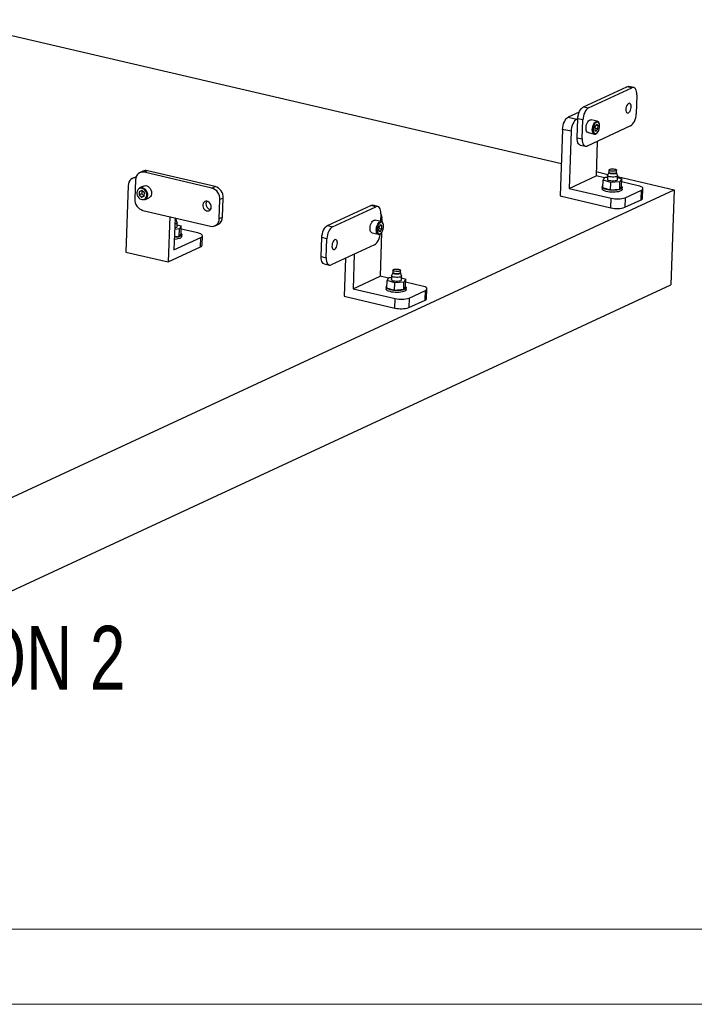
# Model space of a CAD drawing. Header units: millimetres. Extents: x -47 to 589, y 5 to 415.
# Tile 21 of 45: x 415 to 460, y 5 to 70. Entities that reach past the tile are written whole.
import ezdxf

# ---------------------------------------------------------------- set-up
doc = ezdxf.new("R2010")
doc.units = ezdxf.units.MM
doc.layers.add('NOTES', color=6, linetype='Continuous')
doc.layers.add('TRAIT-FORT', color=4, linetype='Continuous', lineweight=25)
doc.styles.add('SLDTEXTSTYLE0', font='TXT', dxfattribs={"width": 0.75})

msp = doc.modelspace()

# ---------------------------------------------------------------- linework, layer by layer
at = {"lineweight": 18}
for p, q in [((10, 10), (584, 10)), ((5, 5), (589, 5))]:
    msp.add_line(p, q, dxfattribs=at)
at = {"layer": 'TRAIT-FORT', "lineweight": 25}
for p, q in [((409.851316, 70.391965), (450.829394, 60.840253)), ((452.301931, 64.609758), (455.171455, 65.941592)), ((452.638846, 64.531225), (455.50837, 65.86306)), ((455.50837, 65.86306), (455.171455, 65.941592)), ((455.637906, 65.880184), (455.300991, 65.958717)), ((455.845258, 65.397402), (455.801653, 64.133127)), ((452.015124, 64.246133), (451.288175, 63.908733)), ((452.301931, 64.609758), (452.638846, 64.531225)), ((451.288175, 63.908733), (451.8497, 63.777845)), ((451.8497, 63.777845), (451.921438, 63.811141)), ((451.877833, 62.546867), (451.921438, 63.811141)), ((452.258353, 63.732609), (451.921438, 63.811141)), ((452.214748, 62.468334), (452.258353, 63.732609)), ((453.215343, 63.642385), (452.801218, 63.738915)), ((453.15962, 63.431163), (453.048237, 63.27173)), ((453.263451, 63.371618), (453.15962, 63.431163)), ((450.907682, 63.110117), (450.755065, 58.685156)), ((451.469207, 62.979229), (450.907682, 63.110117)), ((451.469207, 62.979229), (451.338392, 59.186405)), ((455.42116, 63.334511), (452.551636, 62.002676)), ((452.604478, 62.894874), (453.018603, 62.798345)), ((453.018603, 62.798345), (453.012881, 62.799843)), ((453.048237, 63.27173), (453.040684, 63.052751)), ((453.040684, 63.052751), (453.144515, 62.993206)), ((453.045818, 63.201607), (453.255899, 63.152639)), ((453.138387, 63.400769), (453.263451, 63.371618)), ((453.144515, 62.993206), (453.255899, 63.152639)), ((453.255899, 63.152639), (453.263451, 63.371618)), ((451.877833, 62.546867), (452.214748, 62.468334)), ((453.210821, 62.308624), (453.131845, 60.018802)), ((452.085185, 62.064084), (452.4221, 61.985552)), ((423.037205, 60.329379), (422.821991, 60.229491)), ((423.339671, 60.356808), (423.124457, 60.25692)), ((427.616656, 59.209819), (423.124457, 60.25692)), ((427.831871, 59.309707), (423.339671, 60.356808)), ((453.141588, 60.301297), (453.923595, 60.119016)), ((453.97894, 60.248736), (453.901183, 60.066487)), ((453.990878, 60.417504), (453.986196, 60.281762)), ((454.492562, 60.264297), (454.497243, 60.400039)), ((454.562541, 60.043677), (454.497525, 60.23085)), ((422.583462, 59.966575), (422.341573, 59.854307)), ((422.54113, 59.755671), (422.497525, 58.491396)), ((451.338392, 59.186405), (453.131845, 60.018802)), ((453.699514, 59.886482), (453.131845, 60.018802)), ((453.590093, 59.219417), (453.607535, 59.725126)), ((453.607535, 59.725126), (453.721625, 59.925271)), ((454.108168, 59.57649), (453.607535, 59.725126)), ((453.721625, 59.925271), (453.894352, 59.939744)), ((453.898286, 60.053813), (453.889123, 59.788124)), ((454.090726, 59.07078), (454.108168, 59.57649)), ((454.722892, 59.627997), (454.108168, 59.57649)), ((454.555393, 59.765144), (454.564557, 60.030833)), ((454.560398, 59.910259), (454.836982, 59.828142)), ((454.562462, 59.970101), (458.322949, 59.093557)), ((454.70545, 59.122287), (454.722892, 59.627997)), ((454.836982, 59.828142), (454.722892, 59.627997)), ((454.81954, 59.322432), (454.836982, 59.828142)), ((455.939469, 59.364364), (454.829906, 59.622995)), ((413.486634, 38.283643), (458.322949, 59.093557)), ((422.060712, 59.380486), (421.908095, 54.955525)), ((422.797676, 58.968952), (422.790124, 58.749973)), ((422.96991, 59.039175), (422.797676, 58.968952)), ((423.066878, 59.34644), (422.802344, 59.223661)), ((422.968792, 59.038719), (422.961578, 58.82955)), ((423.134591, 58.890419), (422.96991, 59.039175)), ((423.127039, 58.67144), (423.134591, 58.890419)), ((427.616656, 59.209819), (427.831871, 59.309707)), ((451.338392, 59.186405), (454.146017, 58.531967)), ((453.538546, 59.293904), (453.534185, 59.167477)), ((454.090726, 59.07078), (453.590093, 59.219417)), ((454.70545, 59.122287), (454.090726, 59.07078)), ((454.81954, 59.322432), (454.70545, 59.122287)), ((454.866726, 59.121517), (454.871087, 59.247945)), ((455.066232, 58.567559), (456.142304, 59.066997)), ((456.120501, 58.434859), (456.142304, 59.066997)), ((456.225247, 58.542767), (456.247049, 59.174905)), ((458.322949, 59.093557), (458.104925, 52.772184)), ((422.961578, 58.82955), (422.790124, 58.749973)), ((422.790124, 58.749973), (422.954805, 58.601217)), ((423.126259, 58.680794), (422.954805, 58.601217)), ((422.954805, 58.601217), (423.127039, 58.67144)), ((422.961578, 58.82955), (423.126259, 58.680794)), ((423.126259, 58.680794), (423.127377, 58.68125)), ((423.167207, 58.43754), (423.431741, 58.560319)), ((428.112774, 57.18252), (428.156379, 58.446794)), ((428.371593, 58.546682), (428.156379, 58.446794)), ((428.327988, 57.282407), (428.371593, 58.546682)), ((450.755065, 58.685156), (454.124214, 57.89983)), ((454.124214, 57.89983), (454.146017, 58.531967)), ((455.066232, 58.567559), (455.04443, 57.935422)), ((455.04443, 57.935422), (456.120501, 58.434859)), ((423.037247, 57.728371), (427.529447, 56.68127)), ((435.3, 56.718638), (438.169524, 58.050473)), ((435.636915, 56.640106), (438.506439, 57.97194)), ((438.506439, 57.97194), (438.169524, 58.050473)), ((438.635975, 57.989065), (438.29906, 58.067598)), ((424.819597, 57.312918), (424.715719, 54.301087)), ((425.169731, 57.231304), (425.096212, 55.099704)), ((425.203343, 57.223469), (425.169041, 57.211285)), ((425.239923, 57.129401), (425.24285, 57.21426)), ((425.309902, 56.90878), (425.244887, 57.095954)), ((425.302755, 56.630248), (425.311918, 56.895937)), ((428.112774, 57.18252), (428.327988, 57.282407)), ((438.867722, 56.983213), (438.453597, 57.079742)), ((438.843327, 57.506282), (438.825625, 56.993025)), ((438.915038, 57.152453), (438.908568, 56.964855)), ((425.470253, 56.493101), (425.143326, 56.465707)), ((425.30776, 56.775362), (425.584343, 56.693245)), ((425.452811, 55.987391), (425.470253, 56.493101)), ((425.584343, 56.693245), (425.470253, 56.493101)), ((425.566901, 56.187535), (425.584343, 56.693245)), ((426.686831, 56.229467), (425.577267, 56.488099)), ((427.831913, 56.708699), (428.047127, 56.808586)), ((435.3, 56.718638), (435.636915, 56.640106)), ((438.700616, 56.612558), (438.693063, 56.393579)), ((438.693063, 56.393579), (438.796894, 56.334033)), ((438.698197, 56.542435), (438.908278, 56.493466)), ((438.811999, 56.771991), (438.700616, 56.612558)), ((438.883837, 56.247814), (438.784224, 53.359629)), ((438.790766, 56.741597), (438.91583, 56.712445)), ((438.796894, 56.334033), (438.908278, 56.493466)), ((438.91583, 56.712445), (438.811999, 56.771991)), ((438.908278, 56.493466), (438.91583, 56.712445)), ((425.096212, 55.099704), (426.889665, 55.9321)), ((425.452811, 55.987391), (425.125884, 55.959998)), ((425.566901, 56.187535), (425.452811, 55.987391)), ((425.614087, 55.986621), (425.618448, 56.113048)), ((426.867863, 55.299963), (426.889665, 55.9321)), ((426.972608, 55.407871), (426.994411, 56.040008)), ((434.875902, 54.655747), (434.919507, 55.920022)), ((435.256422, 55.841489), (434.919507, 55.920022)), ((435.212817, 54.577215), (435.256422, 55.841489)), ((438.256857, 56.235702), (438.670981, 56.139172)), ((438.670981, 56.139172), (438.66526, 56.14067)), ((421.908095, 54.955525), (424.715719, 54.301087)), ((424.715719, 54.301087), (426.867863, 55.299963)), ((438.419229, 55.443391), (435.549705, 54.111557)), ((434.875902, 54.655747), (435.212817, 54.577215)), ((436.494499, 54.550065), (436.407444, 52.025983)), ((437.069747, 54.817055), (436.990771, 52.527233)), ((435.083254, 54.172965), (435.420169, 54.094432)), ((439.643257, 53.758331), (439.638575, 53.622589)), ((440.144941, 53.605125), (440.149622, 53.740867)), ((436.990771, 52.527233), (438.784224, 53.359629)), ((439.351892, 53.22731), (438.784224, 53.359629)), ((439.242472, 52.560244), (439.259914, 53.065954)), ((439.259914, 53.065954), (439.374004, 53.266099)), ((439.760547, 52.917317), (439.259914, 53.065954)), ((439.374004, 53.266099), (439.546731, 53.280571)), ((439.550665, 53.39464), (439.541502, 53.128951)), ((439.631319, 53.589564), (439.553562, 53.407315)), ((440.375271, 52.968825), (439.760547, 52.917317)), ((440.21492, 53.384504), (440.149904, 53.571678)), ((440.207772, 53.105972), (440.216936, 53.371661)), ((440.212777, 53.251086), (440.489361, 53.168969)), ((440.357829, 52.463115), (440.375271, 52.968825)), ((440.489361, 53.168969), (440.375271, 52.968825)), ((440.471919, 52.66326), (440.489361, 53.168969)), ((413.26861, 31.96227), (458.104925, 52.772184)), ((436.990771, 52.527233), (439.798396, 51.872795)), ((439.190925, 52.634732), (439.186564, 52.508304)), ((439.743105, 52.411607), (439.242472, 52.560244)), ((439.743105, 52.411607), (439.760547, 52.917317)), ((440.357829, 52.463115), (439.743105, 52.411607)), ((440.471919, 52.66326), (440.357829, 52.463115)), ((441.591848, 52.705191), (440.482285, 52.963823)), ((440.519105, 52.462345), (440.523466, 52.588772)), ((440.718611, 51.908386), (441.794683, 52.407824)), ((441.77288, 51.775687), (441.794683, 52.407824)), ((441.877626, 51.883595), (441.899428, 52.515732)), ((436.407444, 52.025983), (439.776593, 51.240657)), ((439.776593, 51.240657), (439.798396, 51.872795)), ((440.718611, 51.908386), (440.696809, 51.276249)), ((440.696809, 51.276249), (441.77288, 51.775687))]:
    msp.add_line(p, q, dxfattribs=at)
at = {"layer": 'TRAIT-FORT', "lineweight": 25, "flags": 128}
for points in [[(455.171455, 65.941592), (455.241013, 65.961925), (455.300991, 65.958717)], [(455.845258, 65.397402), (455.842619, 65.517527), (455.826298, 65.626638), (455.796921, 65.720542), (455.755617, 65.79563), (455.703973, 65.849016), (455.643975, 65.87865), (455.577928, 65.883392), (455.50837, 65.86306)], [(455.106075, 64.432306), (455.109784, 64.350118), (455.12652, 64.2802), (455.15504, 64.227736), (455.19323, 64.196617), (455.238258, 64.189152), (455.286783, 64.205894), (455.335207, 64.245602), (455.379939, 64.30533), (455.41766, 64.380648), (455.445574, 64.465972), (455.46161, 64.554972), (455.464579, 64.641048), (455.45426, 64.717816), (455.43142, 64.779583), (455.397751, 64.821767), (455.355751, 64.84124), (455.308535, 64.836558), (455.259604, 64.808068), (455.212588, 64.757883), (455.170974, 64.689724), (455.137848, 64.608648), (455.115666, 64.520667), (455.106075, 64.432306)], [(451.921438, 63.811141), (451.932583, 63.937664), (451.957085, 64.065722), (451.994001, 64.190395), (452.041912, 64.30689), (452.098979, 64.410733), (452.163006, 64.49793), (452.231535, 64.565133), (452.301931, 64.609758)], [(452.638846, 64.531225), (452.56845, 64.4866), (452.499921, 64.419398), (452.435894, 64.3322), (452.378827, 64.228358), (452.330916, 64.111862), (452.294, 63.98719), (452.269498, 63.859131), (452.258353, 63.732609)], [(455.42116, 63.334511), (455.491556, 63.379136), (455.560085, 63.446338), (455.624112, 63.533536), (455.681179, 63.637378), (455.72909, 63.753874), (455.766006, 63.878546), (455.790508, 64.006605), (455.801653, 64.133127)], [(450.907682, 63.110117), (450.918827, 63.236639), (450.943329, 63.364697), (450.980245, 63.48937), (451.028157, 63.605866), (451.085223, 63.709708), (451.14925, 63.796906), (451.217779, 63.864108), (451.288175, 63.908733)], [(451.8497, 63.777845), (451.779304, 63.733221), (451.710775, 63.666018), (451.646748, 63.57882), (451.589681, 63.474978), (451.54177, 63.358482), (451.504854, 63.23381), (451.480352, 63.105752), (451.469207, 62.979229)], [(452.604478, 62.894874), (452.585547, 62.901145), (452.542127, 62.932578), (452.507371, 62.98473), (452.483154, 63.054788), (452.47078, 63.138977), (452.470918, 63.232757), (452.483558, 63.331073), (452.508021, 63.428625), (452.542987, 63.520154), (452.586571, 63.600724), (452.636423, 63.665994), (452.689857, 63.712443), (452.743991, 63.737568), (452.795907, 63.740015), (452.801218, 63.738915)], [(453.012881, 62.799843), (452.977015, 62.817609), (452.937661, 62.859685), (452.907974, 62.921206), (452.889554, 62.998855), (452.883394, 63.088445), (452.889827, 63.185148), (452.908505, 63.283748), (452.938421, 63.378932), (452.977963, 63.465567), (453.025, 63.538984), (453.076994, 63.595223), (453.131144, 63.631254)], [(453.164877, 63.583565), (453.112068, 63.547574), (453.061772, 63.490509), (453.01715, 63.415956), (452.981005, 63.328599), (452.955609, 63.233928), (452.942557, 63.13789), (452.94267, 63.04652), (452.955939, 62.96556), (452.981532, 62.900096), (453.017841, 62.854242), (453.062583, 62.830878), (453.112948, 62.831474), (453.165772, 62.855991), (453.217734, 62.902888), (453.26557, 62.96922), (453.306274, 63.050819), (453.337289, 63.142556), (453.356666, 63.238669), (453.363187, 63.333117), (453.356443, 63.419967), (453.336857, 63.493761), (453.30566, 63.549863), (453.264813, 63.584746), (453.216881, 63.596221), (453.164877, 63.583565)], [(453.131144, 63.631254), (453.18453, 63.645134), (453.216821, 63.64203)], [(452.085185, 62.064084), (452.079116, 62.065619), (452.019118, 62.095252), (451.967474, 62.148639), (451.92617, 62.223727), (451.896793, 62.317631), (451.880472, 62.426742), (451.877833, 62.546867)], [(452.214748, 62.468334), (452.217387, 62.348209), (452.233708, 62.239098), (452.263085, 62.145194), (452.304389, 62.070106), (452.356033, 62.01672), (452.416031, 61.987086), (452.482078, 61.982344), (452.551636, 62.002676)], [(423.124457, 60.25692), (423.01449, 60.270309), (422.907911, 60.25889), (422.808816, 60.223103), (422.721013, 60.164323), (422.647877, 60.084809), (422.592217, 59.987616), (422.556173, 59.876479), (422.54113, 59.755671)], [(454.192314, 60.149841), (454.115056, 60.160676), (454.049822, 60.178276), (454.002998, 60.200919), (453.979166, 60.226388), (453.97894, 60.248736)], [(453.986196, 60.281762), (453.988616, 60.269733), (454.011715, 60.245048), (454.0571, 60.223101), (454.120327, 60.206043), (454.195207, 60.195541), (454.274412, 60.192624), (454.350187, 60.197578), (454.415116, 60.209918), (454.462842, 60.228436), (454.488694, 60.251318), (454.492562, 60.264297)], [(454.288232, 60.48626), (454.363113, 60.475759), (454.42634, 60.4587), (454.471724, 60.436753), (454.494823, 60.412068), (454.493376, 60.38706), (454.467524, 60.364177), (454.419797, 60.34566), (454.354869, 60.33332), (454.279093, 60.328366), (454.199889, 60.331283), (454.125008, 60.341784), (454.061781, 60.358843), (454.016397, 60.380789), (453.993298, 60.405475), (453.994745, 60.430483), (454.020598, 60.453365), (454.068324, 60.471883), (454.133252, 60.484223), (454.209028, 60.489177), (454.288232, 60.48626)], [(454.497525, 60.23085), (454.495116, 60.207389), (454.468443, 60.183779), (454.419202, 60.164674), (454.352213, 60.151943), (454.274032, 60.146831), (454.192314, 60.149841)], [(422.560339, 59.894168), (422.534072, 59.895124), (422.427493, 59.883706), (422.328398, 59.847919), (422.240595, 59.789139), (422.167459, 59.709624), (422.111799, 59.612431), (422.075755, 59.501295), (422.060712, 59.380486)], [(454.555393, 59.765144), (454.545573, 59.741175), (454.5119, 59.715572), (454.456745, 59.694498), (454.384199, 59.679515), (454.299643, 59.671735), (454.209348, 59.671735), (454.12001, 59.679515), (454.038255, 59.694497), (453.970147, 59.715572), (453.920737, 59.741175), (453.89369, 59.769408), (453.889123, 59.788124)], [(454.562541, 60.043677), (454.564431, 60.035097), (454.554737, 60.006864), (454.521063, 59.981261), (454.465909, 59.960187), (454.393363, 59.945204), (454.308807, 59.937424), (454.218512, 59.937424), (454.129174, 59.945204), (454.047419, 59.960186), (453.979311, 59.981261), (453.929901, 60.006864), (453.902853, 60.035097), (453.900174, 60.063866), (453.901183, 60.066487)], [(422.975166, 59.191577), (422.892722, 59.199032), (422.814653, 59.182684), (422.745865, 59.14356), (422.69068, 59.084118), (422.652566, 59.008092), (422.633917, 58.92026), (422.635905, 58.826141), (422.658405, 58.731648), (422.700003, 58.642719), (422.758087, 58.564941), (422.829005, 58.503202), (422.908303, 58.461381), (422.990996, 58.442106), (423.071891, 58.446587), (423.145903, 58.474544), (423.208382, 58.524219), (423.255402, 58.592492), (423.28401, 58.675072), (423.292407, 58.76677), (423.280065, 58.861826), (423.247761, 58.954266), (423.197524, 59.038282), (423.13251, 59.108594), (423.056806, 59.160786), (422.975166, 59.191577)], [(422.998947, 59.24149), (423.082738, 59.210794), (423.161247, 59.159602), (423.230243, 59.090674), (423.286006, 59.007725), (423.325529, 58.915227), (423.346683, 58.818167), (423.348325, 58.721777), (423.330369, 58.631254), (423.293781, 58.551477), (423.240535, 58.486749), (423.173501, 58.440557), (423.167207, 58.43754)], [(423.066878, 59.34644), (423.137792, 59.368587), (423.221013, 59.371367), (423.305758, 59.351613), (423.387461, 59.310391), (423.461716, 59.249922), (423.52452, 59.173466), (423.572487, 59.085145), (423.603032, 58.989721), (423.614507, 58.892337), (423.606295, 58.798245), (423.578837, 58.712515), (423.533615, 58.639771), (423.473066, 58.583934), (423.431741, 58.560319)], [(454.866726, 59.121517), (454.861336, 59.09713), (454.833327, 59.058923), (454.782445, 59.023809), (454.710528, 58.993058), (454.620176, 58.967779), (454.514654, 58.948888), (454.397776, 58.937067), (454.273766, 58.932742), (454.147107, 58.936071), (454.022376, 58.946933), (453.904081, 58.964936), (453.796498, 58.989428), (453.703515, 59.019525), (453.628493, 59.054139), (453.574143, 59.092018), (453.542429, 59.131794), (453.534185, 59.167477)], [(454.8199, 59.33287), (454.849907, 59.303663), (454.869819, 59.263476), (454.865696, 59.223557), (454.837688, 59.18535), (454.786805, 59.150237), (454.714888, 59.119485), (454.624536, 59.094207), (454.519014, 59.075316), (454.402136, 59.063494), (454.278126, 59.05917), (454.151467, 59.062499), (454.026736, 59.073361), (453.908441, 59.091363), (453.800858, 59.115855), (453.707875, 59.145952), (453.632853, 59.180566), (453.578503, 59.218446), (453.54679, 59.258222), (453.538859, 59.298457), (453.554998, 59.337697), (453.594623, 59.374524), (453.595462, 59.375101)], [(456.142304, 59.066997), (456.201491, 59.10199), (456.236825, 59.140669), (456.246948, 59.181546), (456.231469, 59.223051), (456.190986, 59.26359), (456.127052, 59.301603), (456.042125, 59.33563), (455.939469, 59.364364)], [(427.573051, 57.945545), (427.565581, 58.033246), (427.537842, 58.119296), (427.491891, 58.197314), (427.431137, 58.261513), (427.360085, 58.307131), (427.284005, 58.330786), (427.208539, 58.330723), (427.139285, 58.306947), (427.081378, 58.261221), (427.039114, 58.196936), (427.015626, 58.118861), (427.012657, 58.032785), (427.030427, 57.945092), (427.067619, 57.862287), (427.121473, 57.79051), (427.187996, 57.735085), (427.262253, 57.700123), (427.338739, 57.688216), (427.411779, 57.700247), (427.475957, 57.735325), (427.526514, 57.790848), (427.559699, 57.862697), (427.573051, 57.945545)], [(438.169524, 58.050473), (438.239082, 58.070805), (438.29906, 58.067598)], [(438.843327, 57.506282), (438.840688, 57.626407), (438.824367, 57.735518), (438.79499, 57.829422), (438.753686, 57.90451), (438.702042, 57.957897), (438.642044, 57.987531), (438.575997, 57.992273), (438.506439, 57.97194)], [(425.309902, 56.90878), (425.311793, 56.900201), (425.302098, 56.871968), (425.268425, 56.846365), (425.21327, 56.82529), (425.155289, 56.812573)], [(425.244887, 57.095954), (425.242477, 57.072492), (425.215805, 57.048883), (425.166563, 57.029778), (425.162745, 57.028755)], [(425.164359, 57.075543), (425.210203, 57.093539), (425.236055, 57.116422), (425.239923, 57.129401)], [(427.529447, 56.68127), (427.639414, 56.667881), (427.745992, 56.6793), (427.845087, 56.715087), (427.93289, 56.773867), (428.006027, 56.853382), (428.061687, 56.950574), (428.097731, 57.061711), (428.112774, 57.18252)], [(438.256857, 56.235702), (438.237926, 56.241973), (438.194506, 56.273406), (438.15975, 56.325557), (438.135533, 56.395616), (438.123159, 56.479804), (438.123297, 56.573585), (438.135937, 56.671901), (438.1604, 56.769453), (438.195366, 56.860981), (438.23895, 56.941552), (438.288802, 57.006821), (438.342236, 57.05327), (438.39637, 57.078396), (438.448285, 57.080842), (438.453597, 57.079742)], [(438.66526, 56.14067), (438.629394, 56.158436), (438.59004, 56.200513), (438.560353, 56.262034), (438.541933, 56.339683), (438.535773, 56.429273), (438.542206, 56.525975), (438.560884, 56.624576), (438.5908, 56.719759), (438.630342, 56.806395), (438.677379, 56.879811), (438.729373, 56.936051), (438.783523, 56.972082)], [(438.817256, 56.924393), (438.764447, 56.888401), (438.714151, 56.831337), (438.669529, 56.756784), (438.633384, 56.669427), (438.607988, 56.574755), (438.594936, 56.478718), (438.595049, 56.387348), (438.608318, 56.306388), (438.633911, 56.240924), (438.67022, 56.195069), (438.714962, 56.171706), (438.765327, 56.172301), (438.81815, 56.196818), (438.870113, 56.243716), (438.917949, 56.310048), (438.958653, 56.391646), (438.989668, 56.483384), (439.009045, 56.579496), (439.015566, 56.673945), (439.008822, 56.760794), (438.989236, 56.834588), (438.958039, 56.89069), (438.917192, 56.925574), (438.86926, 56.937049), (438.817256, 56.924393)], [(438.783523, 56.972082), (438.836909, 56.985961), (438.8692, 56.982857)], [(425.302755, 56.630248), (425.292935, 56.606279), (425.259261, 56.580676), (425.204106, 56.559601), (425.146126, 56.546884)], [(434.919507, 55.920022), (434.930652, 56.046545), (434.955154, 56.174603), (434.99207, 56.299275), (435.039981, 56.415771), (435.097048, 56.519613), (435.161075, 56.606811), (435.229604, 56.674014), (435.3, 56.718638)], [(435.636915, 56.640106), (435.566519, 56.595481), (435.49799, 56.528278), (435.433963, 56.441081), (435.376896, 56.337239), (435.328985, 56.220743), (435.292069, 56.09607), (435.267567, 55.968012), (435.256422, 55.841489)], [(425.614087, 55.986621), (425.608697, 55.962233), (425.580688, 55.924027), (425.529806, 55.888913), (425.457889, 55.858161), (425.367537, 55.832883), (425.262015, 55.813992), (425.145137, 55.80217), (425.120389, 55.800676)], [(425.567261, 56.197973), (425.597268, 56.168767), (425.61718, 56.128579), (425.613058, 56.08866), (425.585049, 56.050454), (425.534167, 56.01534), (425.46225, 55.984589), (425.371897, 55.95931), (425.266375, 55.940419), (425.149497, 55.928598), (425.124749, 55.927104)], [(426.889665, 55.9321), (426.948853, 55.967094), (426.984186, 56.005772), (426.994309, 56.04665), (426.978831, 56.088155), (426.938347, 56.128693), (426.874413, 56.166706), (426.789487, 56.200733), (426.686831, 56.229467)], [(435.952, 55.542311), (435.948291, 55.624498), (435.931555, 55.694417), (435.903035, 55.746881), (435.864845, 55.777999), (435.819817, 55.785464), (435.771292, 55.768722), (435.722868, 55.729015), (435.678136, 55.669287), (435.640415, 55.593968), (435.612501, 55.508645), (435.596465, 55.419645), (435.593496, 55.333569), (435.603815, 55.256801), (435.626655, 55.195034), (435.660324, 55.15285), (435.702324, 55.133377), (435.74954, 55.138059), (435.798471, 55.166549), (435.845487, 55.216734), (435.887101, 55.284892), (435.920227, 55.365968), (435.942409, 55.45395), (435.952, 55.542311)], [(438.419229, 55.443391), (438.489625, 55.488016), (438.558154, 55.555219), (438.622181, 55.642417), (438.679248, 55.746259), (438.727159, 55.862754), (438.764075, 55.987427), (438.788577, 56.115485), (438.794176, 56.161615)], [(435.083254, 54.172965), (435.077185, 54.174499), (435.017187, 54.204133), (434.965543, 54.25752), (434.924239, 54.332608), (434.894862, 54.426511), (434.878541, 54.535622), (434.875902, 54.655747)], [(435.212817, 54.577215), (435.215456, 54.45709), (435.231777, 54.347979), (435.261154, 54.254075), (435.302458, 54.178987), (435.354102, 54.1256), (435.4141, 54.095967), (435.480147, 54.091225), (435.549705, 54.111557)], [(439.638575, 53.622589), (439.640995, 53.61056), (439.664094, 53.585875), (439.709478, 53.563929), (439.772705, 53.54687), (439.847586, 53.536368), (439.926791, 53.533452), (440.002566, 53.538406), (440.067494, 53.550746), (440.115221, 53.569263), (440.141073, 53.592146), (440.144941, 53.605125)], [(439.940611, 53.827088), (440.015492, 53.816586), (440.078719, 53.799527), (440.124103, 53.777581), (440.147202, 53.752896), (440.145755, 53.727888), (440.119902, 53.705005), (440.072176, 53.686487), (440.007248, 53.674148), (439.931472, 53.669193), (439.852268, 53.67211), (439.777387, 53.682612), (439.71416, 53.699671), (439.668776, 53.721617), (439.645677, 53.746302), (439.647124, 53.77131), (439.672976, 53.794193), (439.720703, 53.81271), (439.785631, 53.82505), (439.861407, 53.830004), (439.940611, 53.827088)], [(440.207772, 53.105972), (440.197952, 53.082003), (440.164279, 53.0564), (440.109124, 53.035325), (440.036578, 53.020342), (439.952022, 53.012562), (439.861727, 53.012562), (439.772389, 53.020342), (439.690634, 53.035325), (439.622526, 53.056399), (439.573116, 53.082003), (439.546069, 53.110236), (439.541502, 53.128951)], [(440.21492, 53.384504), (440.21681, 53.375925), (440.207116, 53.347692), (440.173442, 53.322089), (440.118288, 53.301014), (440.045742, 53.286031), (439.961186, 53.278251), (439.87089, 53.278251), (439.781553, 53.286031), (439.699798, 53.301014), (439.63169, 53.322088), (439.58228, 53.347692), (439.555232, 53.375925), (439.552553, 53.404694), (439.553562, 53.407315)], [(439.844693, 53.490668), (439.767435, 53.501503), (439.702201, 53.519103), (439.655377, 53.541746), (439.631544, 53.567215), (439.631319, 53.589564)], [(440.149904, 53.571678), (440.147495, 53.548216), (440.120822, 53.524607), (440.071581, 53.505502), (440.004592, 53.49277), (439.926411, 53.487659), (439.844693, 53.490668)], [(440.519105, 52.462345), (440.513715, 52.437957), (440.485706, 52.399751), (440.434824, 52.364637), (440.362907, 52.333885), (440.272555, 52.308607), (440.167032, 52.289716), (440.050154, 52.277894), (439.926145, 52.27357), (439.799486, 52.276899), (439.674755, 52.287761), (439.55646, 52.305763), (439.448877, 52.330256), (439.355894, 52.360352), (439.280872, 52.394966), (439.226522, 52.432846), (439.194808, 52.472622), (439.186564, 52.508304)], [(440.472279, 52.673697), (440.502286, 52.644491), (440.522198, 52.604303), (440.518075, 52.564385), (440.490067, 52.526178), (440.439184, 52.491064), (440.367267, 52.460313), (440.276915, 52.435034), (440.171393, 52.416143), (440.054515, 52.404322), (439.930505, 52.399997), (439.803846, 52.403326), (439.679115, 52.414188), (439.56082, 52.432191), (439.453237, 52.456683), (439.360254, 52.48678), (439.285232, 52.521394), (439.230882, 52.559273), (439.199169, 52.599049), (439.191238, 52.639285), (439.207377, 52.678525), (439.247002, 52.715352), (439.247841, 52.715928)], [(441.794683, 52.407824), (441.85387, 52.442818), (441.889204, 52.481496), (441.899326, 52.522374), (441.883848, 52.563879), (441.843365, 52.604417), (441.779431, 52.64243), (441.694504, 52.676457), (441.591848, 52.705191)]]:
    msp.add_lwpolyline(points, dxfattribs=at)
at = {"layer": 'TRAIT-FORT', "lineweight": 25}
for centre, radius, start, end in [((423.227912, 59.907801), 0.462707, 76.0229554, 114.34031338), ((422.926126, 58.951595), 0.298901, 75.89915229, 114.46411648), ((427.395098, 58.480703), 0.762036, 357.44964263, 73.09739699), ((427.610312, 58.58059), 0.762036, 357.44964263, 73.09739699), ((423.258806, 58.457487), 0.762036, 177.44964263, 253.09739699), ((427.517798, 58.173088), 0.291075, 146.87773791, 179.36375853), ((454.544595, 60.140601), 1.657277, 256.08384719, 288.3460646), ((456.082945, 58.576107), 0.146156, 284.88992794, 346.81403516), ((427.59877, 58.155137), 0.372632, 176.74120919, 258.70268127), ((454.522792, 59.508464), 1.657277, 256.08384719, 288.3460646), ((427.809611, 57.269528), 0.518537, 297.26138054, 1.42324909), ((438.21875, 57.210309), 0.698688, 355.25006883, 26.29516457), ((426.830306, 55.441211), 0.146156, 284.88992794, 346.81403516), ((440.196974, 53.481429), 1.657277, 256.08384719, 288.3460646), ((441.735324, 51.916935), 0.146156, 284.88992794, 346.81403516), ((440.175171, 52.849291), 1.657277, 256.08384719, 288.3460646)]:
    msp.add_arc(centre, radius, start, end, dxfattribs=at)
for points, knots in [([(453.011918, 62.802994), (453.019081, 62.80017), (453.043196, 62.790664), (453.088993, 62.797008), (453.143078, 62.81927), (453.195757, 62.860874), (453.245524, 62.920027), (453.289784, 62.994679), (453.325922, 63.080224), (453.352293, 63.172219), (453.367764, 63.266342), (453.371563, 63.358285), (453.363251, 63.44406), (453.342487, 63.519729), (453.310494, 63.580046), (453.268478, 63.619917), (453.235924, 63.640444), (453.217892, 63.641484), (453.217151, 63.641527)], [0, 0, 0, 0, 0.02708864, 0.0911977, 0.155497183, 0.223704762, 0.295254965, 0.367404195, 0.439135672, 0.51056462, 0.581943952, 0.653496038, 0.725486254, 0.798262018, 0.872050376, 0.936182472, 0.997377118, 1, 1, 1, 1]), ([(453.98468, 60.282124), (453.984259, 60.27048), (453.983797, 60.257715), (453.979381, 60.250322), (453.978993, 60.249673)], [0, 0, 0, 0, 0.912227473, 1, 1, 1, 1]), ([(454.498239, 60.231318), (454.49527, 60.238952), (454.491196, 60.249426), (454.493484, 60.260985), (454.494105, 60.264119)], [0, 0, 0, 0, 0.728876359, 1, 1, 1, 1]), ([(425.2456, 57.096422), (425.242631, 57.104056), (425.238557, 57.11453), (425.240846, 57.126088), (425.241466, 57.129222)], [0, 0, 0, 0, 0.728876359, 1, 1, 1, 1]), ([(438.664297, 56.143822), (438.67146, 56.140998), (438.695575, 56.131491), (438.741372, 56.137836), (438.795457, 56.160097), (438.848136, 56.201701), (438.897903, 56.260854), (438.942163, 56.335507), (438.978301, 56.421052), (439.004672, 56.513046), (439.020143, 56.607169), (439.023942, 56.699113), (439.01563, 56.784887), (438.994866, 56.860557), (438.962873, 56.920873), (438.920857, 56.960744), (438.888303, 56.981272), (438.870271, 56.982312), (438.86953, 56.982354)], [0, 0, 0, 0, 0.02708864, 0.0911977, 0.155497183, 0.223704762, 0.295254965, 0.367404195, 0.439135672, 0.51056462, 0.581943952, 0.653496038, 0.725486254, 0.798262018, 0.872050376, 0.936182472, 0.997377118, 1, 1, 1, 1]), ([(439.637059, 53.622952), (439.636638, 53.611308), (439.636175, 53.598543), (439.63176, 53.591149), (439.631372, 53.590501)], [0, 0, 0, 0, 0.912227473, 1, 1, 1, 1]), ([(440.150618, 53.572146), (440.147649, 53.57978), (440.143575, 53.590254), (440.145863, 53.601812), (440.146484, 53.604946)], [0, 0, 0, 0, 0.728876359, 1, 1, 1, 1])]:
    msp.add_open_spline(points, degree=3, knots=knots, dxfattribs=at)

# ---------------------------------------------------------------- texts
at = {"layer": 'NOTES', "insert": (398.048869, 30.134235), "char_height": 4.2333333, "attachment_point": 1, "style": 'SLDTEXTSTYLE0'}
msp.add_mtext('POSITION 2', dxfattribs=at)

doc.saveas('drawing.dxf')
